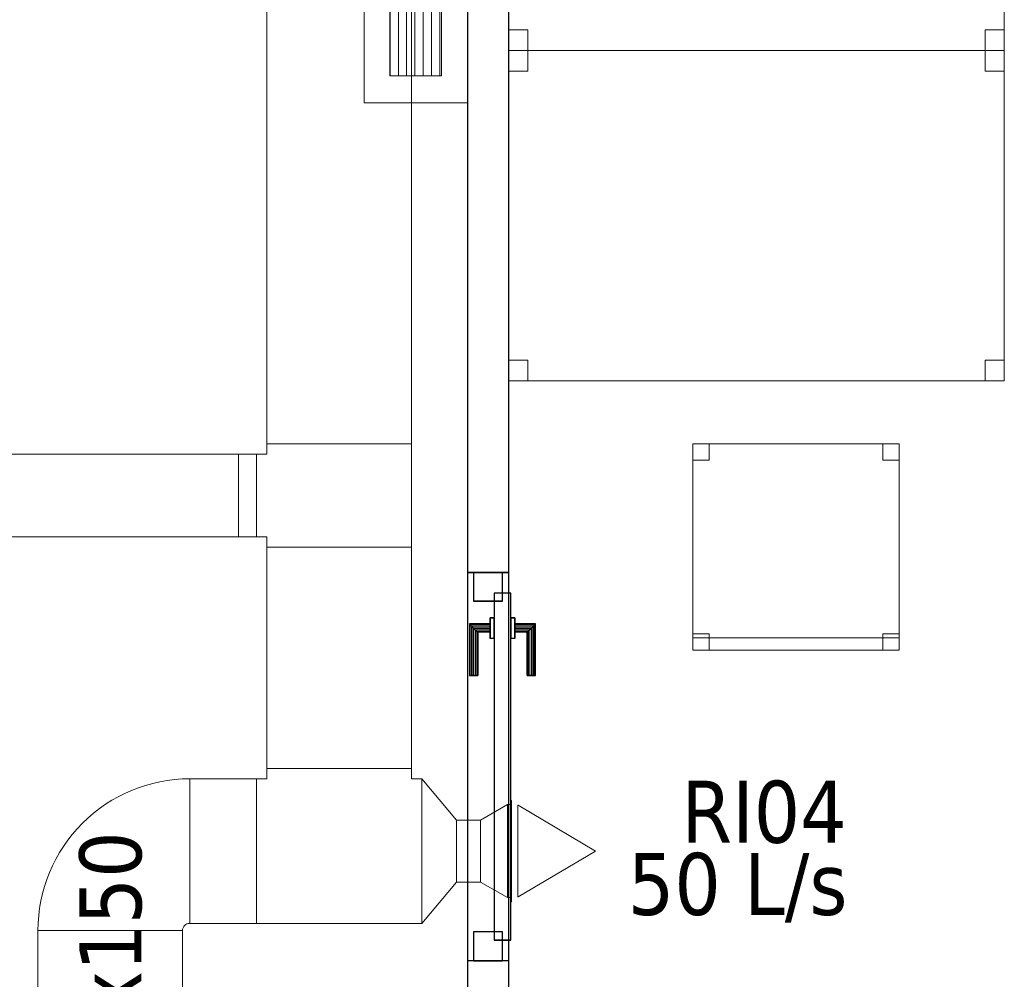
# Model space of a CAD drawing. Header units: metres. Extents: x 391.1 to 427.5, y 12.7 to 28.4.
# Tile 131 of 139: x 420.3 to 422.7, y 18.1 to 20.4. Entities that reach past the tile are written whole.
import ezdxf

# ---------------------------------------------------------------- set-up
doc = ezdxf.new("R2010")
doc.units = ezdxf.units.M
doc.layers.add('01_CARPINTERIA', color=5, linetype='Continuous', lineweight=25, true_color=0x0000ff)
for name, color, linetype, lineweight in [('02_MOBILIARIO', 7, 'Continuous', 18), ('A-DETL-____-MBND', 7, 'Continuous', 18), ('A-GENM-____-OTLN', 7, 'Continuous', 18), ('A-WALL-____-MCUT', 7, 'Continuous', 25), ('A-WALL-____-OTLN', 7, 'Continuous', 25), ('M-HVAC-CDFF-IDEN', 7, 'Continuous', 30), ('M-HVAC-CDFF-OTLN', 7, 'Continuous', 18), ('M-HVAC-DUCT-IDEN', 7, 'Continuous', 30), ('M-HVAC-DUCT-OTLN', 7, 'Continuous', 18)]:
    doc.layers.add(name, color=color, linetype=linetype, lineweight=lineweight)
doc.styles.add('Tahoma_2', font='tahoma.ttf', dxfattribs={"height": 0.15})

# ---------------------------------------------------------------- blocks, each defined once
blk = doc.blocks.new('Family - Taula 120X80_P1-154623-04_CLI_AIRE_P1')
at = {"layer": 'A-DETL-____-MBND', "color": 253, "true_color": 0xaaaaaa}
for p, q in [((0, 0), (0, 0.8001)), ((0, 0.8001), (1.2, 0.8001)), ((1.2, 0.8001), (0, 0.8001)), ((0, 0.8001), (0, 0)), ((0, 0.7501), (0, 0.8001)), ((0, 0.8001), (0.0464, 0.8001)), ((0.0464, 0.8001), (0, 0.8001)), ((0, 0.8001), (0, 0.7501)), ((0.0464, 0.8001), (0.0464, 0.7501)), ((0.0464, 0.7501), (0.0464, 0.8001)), ((1.1536, 0.7501), (1.1536, 0.8001)), ((1.1536, 0.8001), (1.2, 0.8001)), ((1.2, 0.8001), (1.1536, 0.8001)), ((1.1536, 0.8001), (1.1536, 0.7501)), ((1.2, 0.8001), (1.2, 0)), ((1.2, 0), (1.2, 0.8001)), ((1.2, 0.8001), (1.2, 0.7501)), ((1.2, 0.7501), (1.2, 0.8001)), ((0.0464, 0.7501), (0, 0.7501)), ((0, 0.7501), (0.0464, 0.7501)), ((1.2, 0.7501), (1.1536, 0.7501)), ((1.1536, 0.7501), (1.2, 0.7501)), ((0, 0), (0, 0.05)), ((0, 0.05), (0.0464, 0.05)), ((0.0464, 0.05), (0, 0.05)), ((0, 0.05), (0, 0)), ((0.0464, 0.05), (0.0464, 0)), ((0.0464, 0), (0.0464, 0.05)), ((1.1536, 0), (1.1536, 0.05)), ((1.1536, 0.05), (1.2, 0.05)), ((1.2, 0.05), (1.1536, 0.05)), ((1.1536, 0.05), (1.1536, 0)), ((1.2, 0.05), (1.2, 0)), ((1.2, 0), (1.2, 0.05)), ((0.0464, 0), (0, 0)), ((0, 0), (0.0464, 0)), ((1.2, 0), (0, 0)), ((0, 0), (1.2, 0)), ((1.2, 0), (1.1536, 0)), ((1.1536, 0), (1.2, 0))]:
    blk.add_line(p, q, dxfattribs=at)
blk = doc.blocks.new('Family - Mampara P1-154691-04_CLI_AIRE_P1')
at = {"layer": 'A-WALL-____-MCUT', "color": 253, "true_color": 0xaaaaaa}
for p, q in [((4.6613, 0.1), (2.03, 0.1)), ((4.6613, 0), (4.6613, 0.1)), ((5.6013, 0.1), (5.6013, 0)), ((6.2313, 0.1), (5.6013, 0.1)), ((2.03, 0), (4.6613, 0)), ((5.6013, 0), (6.2313, 0))]:
    blk.add_line(p, q, dxfattribs=at)
at = {"layer": 'A-WALL-____-OTLN', "color": 253, "true_color": 0xaaaaaa}
for p, q in [((7.8292, 0.1), (0, 0.1)), ((5.6013, 0.1), (4.6613, 0.1)), ((4.6613, 0.1), (4.6613, 0)), ((5.6013, 0.1), (5.6013, 0)), ((0, 0), (7.8292, 0)), ((4.6613, 0), (5.6013, 0))]:
    blk.add_line(p, q, dxfattribs=at)
at = {"layer": 'A-WALL-____-OTLN', "color": 253, "lineweight": 18, "true_color": 0xaaaaaa}
blk.add_line((0, 0), (7.8292, 0), dxfattribs=at)
blk = doc.blocks.new('Family - Vano de puerta P1-154695-04_CLI_AIRE_P1')
at = {"layer": 'A-GENM-____-OTLN', "color": 253, "true_color": 0xaaaaaa}
for p, q in [((421.507, 19.0795), (421.407, 19.0795)), ((421.407, 19.0795), (421.407, 18.1395)), ((421.407, 18.1395), (421.407, 19.0795)), ((421.407, 19.0795), (421.507, 19.0795)), ((421.507, 18.1395), (421.507, 19.0795)), ((421.507, 19.0795), (421.507, 18.1395)), ((421.407, 18.1395), (421.507, 18.1395)), ((421.407, 18.1395), (421.507, 18.1395))]:
    blk.add_line(p, q, dxfattribs=at)
blk = doc.blocks.new('Family - Cadira d_Oficina_P1-154869-04_CLI_AIRE_P1')
at = {"layer": 'A-DETL-____-MBND', "color": 253, "true_color": 0xaaaaaa}
for p, q in [((0, 0.5), (0.04, 0.5)), ((0, 0.46), (0, 0.5)), ((0.04, 0.5), (0, 0.5)), ((0, 0.5), (0, 0.46)), ((0, 0), (0, 0.5)), ((0, 0.5), (0.5, 0.5)), ((0, 0.5), (0, 0)), ((0.5, 0.5), (0, 0.5)), ((0.04, 0.5), (0.04, 0.46)), ((0.04, 0.46), (0.04, 0.5)), ((0.46, 0.5), (0.5, 0.5)), ((0.46, 0.46), (0.46, 0.5)), ((0.5, 0.5), (0.46, 0.5)), ((0.46, 0.5), (0.46, 0.46)), ((0.5, 0.5), (0.5, 0.46)), ((0.5, 0.46), (0.5, 0.5)), ((0.5, 0.5), (0.5, 0)), ((0.5, 0), (0.5, 0.5)), ((0.04, 0.46), (0, 0.46)), ((0, 0.46), (0.04, 0.46)), ((0.5, 0.46), (0.46, 0.46)), ((0.46, 0.46), (0.5, 0.46)), ((0, 0.04), (0.04, 0.04)), ((0, 0), (0, 0.04)), ((0.04, 0.04), (0, 0.04)), ((0, 0.04), (0, 0)), ((0, 0.03), (0.5, 0.03)), ((0, 0), (0, 0.03)), ((0.5, 0.03), (0, 0.03)), ((0, 0.03), (0, 0)), ((0.04, 0.04), (0.04, 0)), ((0.04, 0), (0.04, 0.04)), ((0.46, 0.04), (0.5, 0.04)), ((0.46, 0), (0.46, 0.04)), ((0.5, 0.04), (0.46, 0.04)), ((0.46, 0.04), (0.46, 0)), ((0.5, 0.04), (0.5, 0)), ((0.5, 0), (0.5, 0.04)), ((0.5, 0.03), (0.5, 0)), ((0.5, 0), (0.5, 0.03)), ((0.5, 0), (0, 0)), ((0, 0), (0.5, 0)), ((0.04, 0), (0, 0)), ((0, 0), (0.04, 0)), ((0.5, 0), (0, 0)), ((0, 0), (0.5, 0)), ((0.46, 0), (0.5, 0)), ((0.5, 0), (0.46, 0))]:
    blk.add_line(p, q, dxfattribs=at)
blk = doc.blocks.new('Family - LONDR55-XX_ZZ-ARQ-CAA-M3D-Londres55-154934-04_CLI_AIRE_P1')
at = {"layer": '01_CARPINTERIA', "color": 161, "true_color": 0xaaaaff}
for p, q in [((0.1263, 0.1487), (0.125, 0.15)), ((0.125, 0.15), (0.125, 0.1)), ((0.125, 0.15), (0.1263, 0.1487)), ((0.25, 0.15), (0.125, 0.15)), ((0.13, 0.145), (0.1263, 0.1487)), ((0.1263, 0.1487), (0.1263, 0.1)), ((0.1263, 0.1487), (0.1263, 0.1)), ((0.1263, 0.1487), (0.13, 0.145)), ((0.25, 0.1487), (0.1263, 0.1487)), ((0.25, 0.1487), (0.1263, 0.1487)), ((0.135, 0.14), (0.13, 0.145)), ((0.13, 0.145), (0.13, 0.1)), ((0.13, 0.145), (0.13, 0.1)), ((0.13, 0.145), (0.135, 0.14)), ((0.25, 0.145), (0.13, 0.145)), ((0.25, 0.145), (0.13, 0.145)), ((0.25, 0.1487), (0.25, 0.15)), ((0.25, 0.15), (0.25, 0.1487)), ((0.25, 0.145), (0.25, 0.1487)), ((0.25, 0.1487), (0.25, 0.145)), ((0.25, 0.145), (0.25, 0.14)), ((0.25, 0.14), (0.25, 0.145)), ((0.135, 0.1), (0.135, 0.14)), ((0.135, 0.14), (0.135, 0.1)), ((0.135, 0.14), (0.14, 0.135)), ((0.14, 0.135), (0.135, 0.14)), ((0.135, 0.14), (0.25, 0.14)), ((0.25, 0.14), (0.135, 0.14)), ((0.14, 0.135), (0.14, 0.1)), ((0.14, 0.135), (0.1437, 0.1313)), ((0.1437, 0.1313), (0.14, 0.135)), ((0.14, 0.135), (0.14, 0.1)), ((0.25, 0.135), (0.14, 0.135)), ((0.25, 0.135), (0.14, 0.135)), ((0.1437, 0.1313), (0.1437, 0.1)), ((0.1437, 0.1313), (0.145, 0.13)), ((0.145, 0.13), (0.1437, 0.1313)), ((0.1437, 0.1313), (0.1437, 0.1)), ((0.25, 0.1313), (0.1437, 0.1313)), ((0.25, 0.1313), (0.1437, 0.1313)), ((0.145, 0.13), (0.145, 0.1)), ((0.25, 0.13), (0.145, 0.13)), ((0.25, 0.14), (0.25, 0.135)), ((0.25, 0.135), (0.25, 0.14)), ((0.25, 0.135), (0.25, 0.1313)), ((0.25, 0.1313), (0.25, 0.135)), ((0.25, 0.1313), (0.25, 0.13)), ((0.25, 0.13), (0.25, 0.1313)), ((0.16, 0.1), (0.11, 0.1)), ((0.11, 0.1), (0.16, 0.1)), ((0.11, 0.1), (0.11, 0.09)), ((0.11, 0.09), (0.11, 0.1)), ((0.1263, 0.1), (0.125, 0.1)), ((0.125, 0.1), (0.1263, 0.1)), ((0.13, 0.1), (0.1263, 0.1)), ((0.1263, 0.1), (0.13, 0.1)), ((0.135, 0.1), (0.13, 0.1)), ((0.13, 0.1), (0.135, 0.1)), ((0.14, 0.1), (0.135, 0.1)), ((0.135, 0.1), (0.14, 0.1)), ((0.14, 0.1), (0.1437, 0.1)), ((0.1437, 0.1), (0.14, 0.1)), ((0.1437, 0.1), (0.145, 0.1)), ((0.145, 0.1), (0.1437, 0.1)), ((0.16, 0.1), (0.16, 0.09)), ((0.16, 0.1), (0.16, 0.09)), ((0.89, 0.09), (0.05, 0.09)), ((0.05, 0.09), (0.05, 0.05)), ((0.89, 0.09), (0.05, 0.09)), ((0.05, 0.09), (0.05, 0.05)), ((0.16, 0.09), (0.11, 0.09)), ((0.11, 0.09), (0.16, 0.09)), ((0.89, 0.05), (0.89, 0.09)), ((0.89, 0.09), (0.89, 0.05)), ((0.07, 0.07), (0, 0.07)), ((0, 0.07), (0, 0)), ((0.07, 0.07), (0, 0.07)), ((0, 0.07), (0, 0)), ((0.05, 0.05), (0.89, 0.05)), ((0.05, 0.05), (0.89, 0.05)), ((0.07, 0), (0.07, 0.07)), ((0.07, 0.07), (0.07, 0)), ((0.11, 0.05), (0.16, 0.05)), ((0.16, 0.05), (0.11, 0.05)), ((0.11, 0.05), (0.11, 0.04)), ((0.11, 0.04), (0.11, 0.05)), ((0.16, 0.05), (0.16, 0.04)), ((0.16, 0.05), (0.16, 0.04)), ((0.94, 0.07), (0.87, 0.07)), ((0.87, 0.07), (0.87, 0)), ((0.94, 0.07), (0.87, 0.07)), ((0.87, 0.07), (0.87, 0)), ((0.94, 0), (0.94, 0.07)), ((0.94, 0.07), (0.94, 0)), ((0.11, 0.04), (0.16, 0.04)), ((0.16, 0.04), (0.11, 0.04)), ((0.1263, 0.04), (0.125, 0.04)), ((0.125, 0.04), (0.1263, 0.04)), ((0.125, 0.04), (0.125, -0.01)), ((0.13, 0.04), (0.1263, 0.04)), ((0.1263, 0.04), (0.13, 0.04)), ((0.1263, 0.04), (0.1263, -0.0087)), ((0.1263, 0.04), (0.1263, -0.0087)), ((0.13, 0.04), (0.135, 0.04)), ((0.135, 0.04), (0.13, 0.04)), ((0.13, 0.04), (0.13, -0.005)), ((0.13, 0.04), (0.13, -0.005)), ((0.135, 0.04), (0.14, 0.04)), ((0.14, 0.04), (0.135, 0.04)), ((0.135, 0), (0.135, 0.04)), ((0.135, 0.04), (0.135, 0)), ((0.14, 0.04), (0.1437, 0.04)), ((0.1437, 0.04), (0.14, 0.04)), ((0.14, 0.04), (0.14, 0.005)), ((0.14, 0.04), (0.14, 0.005)), ((0.1437, 0.04), (0.145, 0.04)), ((0.145, 0.04), (0.1437, 0.04)), ((0.1437, 0.04), (0.1437, 0.0087)), ((0.1437, 0.04), (0.1437, 0.0087)), ((0.145, 0.04), (0.145, 0.01)), ((0, 0), (0.07, 0)), ((0, 0), (0.07, 0)), ((0.135, 0), (0.13, -0.005)), ((0.14, 0.005), (0.135, 0)), ((0.135, 0), (0.14, 0.005)), ((0.25, 0), (0.135, 0)), ((0.135, 0), (0.25, 0)), ((0.1437, 0.0087), (0.14, 0.005)), ((0.14, 0.005), (0.1437, 0.0087)), ((0.14, 0.005), (0.25, 0.005)), ((0.14, 0.005), (0.25, 0.005)), ((0.145, 0.01), (0.1437, 0.0087)), ((0.1437, 0.0087), (0.145, 0.01)), ((0.1437, 0.0087), (0.25, 0.0087)), ((0.1437, 0.0087), (0.25, 0.0087)), ((0.145, 0.01), (0.25, 0.01)), ((0.25, 0.0087), (0.25, 0.01)), ((0.25, 0.01), (0.25, 0.0087)), ((0.25, 0.005), (0.25, 0.0087)), ((0.25, 0.0087), (0.25, 0.005)), ((0.25, 0.005), (0.25, 0)), ((0.25, 0), (0.25, 0.005)), ((0.25, 0), (0.25, -0.005)), ((0.25, -0.005), (0.25, 0)), ((0.87, 0), (0.94, 0)), ((0.87, 0), (0.94, 0)), ((0.125, -0.01), (0.1263, -0.0087)), ((0.1263, -0.0087), (0.125, -0.01)), ((0.125, -0.01), (0.25, -0.01)), ((0.1263, -0.0087), (0.13, -0.005)), ((0.13, -0.005), (0.1263, -0.0087)), ((0.1263, -0.0087), (0.25, -0.0087)), ((0.1263, -0.0087), (0.25, -0.0087)), ((0.13, -0.005), (0.135, 0)), ((0.13, -0.005), (0.25, -0.005)), ((0.13, -0.005), (0.25, -0.005)), ((0.25, -0.005), (0.25, -0.0087)), ((0.25, -0.0087), (0.25, -0.005)), ((0.25, -0.0087), (0.25, -0.01)), ((0.25, -0.01), (0.25, -0.0087))]:
    blk.add_line(p, q, dxfattribs=at)
blk = doc.blocks.new('Family - Porta P1-154935-04_CLI_AIRE_P1')
blk.add_blockref('Family - LONDR55-XX_ZZ-ARQ-CAA-M3D-Londres55-154934-04_CLI_AIRE_P1', (0, 0))
blk = doc.blocks.new('Family - Taula 120X80_P1-155053-04_CLI_AIRE_P1')
at = {"layer": 'A-DETL-____-MBND', "color": 253, "true_color": 0xaaaaaa}
for p, q in [((0, 0.8001), (1.2, 0.8001)), ((0, 0), (0, 0.8001)), ((1.2, 0.8001), (0, 0.8001)), ((0, 0.8001), (0, 0)), ((0, 0.8001), (0.0464, 0.8001)), ((0, 0.7501), (0, 0.8001)), ((0.0464, 0.8001), (0, 0.8001)), ((0, 0.8001), (0, 0.7501)), ((0.0464, 0.8001), (0.0464, 0.7501)), ((0.0464, 0.7501), (0.0464, 0.8001)), ((1.1536, 0.8001), (1.2, 0.8001)), ((1.1536, 0.7501), (1.1536, 0.8001)), ((1.2, 0.8001), (1.1536, 0.8001)), ((1.1536, 0.8001), (1.1536, 0.7501)), ((1.2, 0.8001), (1.2, 0.7501)), ((1.2, 0.7501), (1.2, 0.8001)), ((1.2, 0.8001), (1.2, 0)), ((1.2, 0), (1.2, 0.8001)), ((0.0464, 0.7501), (0, 0.7501)), ((0, 0.7501), (0.0464, 0.7501)), ((1.2, 0.7501), (1.1536, 0.7501)), ((1.1536, 0.7501), (1.2, 0.7501)), ((0, 0.05), (0.0464, 0.05)), ((0, 0), (0, 0.05)), ((0.0464, 0.05), (0, 0.05)), ((0, 0.05), (0, 0)), ((0.0464, 0.05), (0.0464, 0)), ((0.0464, 0), (0.0464, 0.05)), ((1.1536, 0.05), (1.2, 0.05)), ((1.1536, 0), (1.1536, 0.05)), ((1.2, 0.05), (1.1536, 0.05)), ((1.1536, 0.05), (1.1536, 0)), ((1.2, 0.05), (1.2, 0)), ((1.2, 0), (1.2, 0.05)), ((0.0464, 0), (0, 0)), ((1.2, 0), (0, 0)), ((0, 0), (1.2, 0)), ((1.1536, 0), (1.2, 0)), ((0, 0), (0.0464, 0)), ((1.2, 0), (1.1536, 0))]:
    blk.add_line(p, q, dxfattribs=at)
blk = doc.blocks.new('LONDR55-XX_ZZ-ARQ-CAA-M3D-Londres55_ifc-1-04_CLI_AIRE_P1')
at = {"layer": '01_CARPINTERIA', "color": 253, "lineweight": 18, "true_color": 0xaaaaaa, "rotation": 270}
blk.add_blockref('Family - Porta P1-154935-04_CLI_AIRE_P1', (421.422, 19.0795), dxfattribs=at)
at = {"layer": '02_MOBILIARIO', "color": 253, "lineweight": 18, "true_color": 0xaaaaaa}
for name, p in [('Family - Taula 120X80_P1-155053-04_CLI_AIRE_P1', (421.507, 20.3428)), ('Family - Taula 120X80_P1-154623-04_CLI_AIRE_P1', (421.507, 19.5428)), ('Family - Cadira d_Oficina_P1-154869-04_CLI_AIRE_P1', (421.9527, 18.8908))]:
    blk.add_blockref(name, p, dxfattribs=at)
at = {"layer": 'A-GENM-____-OTLN', "color": 253, "lineweight": 18, "true_color": 0xaaaaaa}
blk.add_blockref('Family - Vano de puerta P1-154695-04_CLI_AIRE_P1', (0, 0), dxfattribs=at)
at = {"layer": 'A-WALL-____-OTLN', "color": 253, "lineweight": 18, "true_color": 0xaaaaaa, "rotation": 269.9999999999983}
blk.add_blockref('Family - Mampara P1-154691-04_CLI_AIRE_P1', (421.407, 23.7407), dxfattribs=at)
blk = doc.blocks.new('M_Codo rectangular - Radio - _55 W-457802-04_CLI_AIRE_P1')
at = {"layer": 'M-HVAC-DUCT-OTLN', "color": 143, "true_color": 0x32aad1}
for p, q in [((-0.175, 0.1925), (0.175, 0.1925)), ((0.175, 0.1925), (-0.175, 0.1925)), ((-0.1925, 0.175), (-0.1925, -0.175)), ((-0.1925, -0.175), (-0.1925, 0.175))]:
    blk.add_line(p, q, dxfattribs=at)
for radius in [0.0175, 0.0175, 0.3675, 0.3675]:
    blk.add_arc((-0.1925, 0.1925), radius, 270, 0, dxfattribs=at)
blk = doc.blocks.new('M_Te rectangular - Estándar-498732-04_CLI_AIRE_P1')
at = {"layer": 'M-HVAC-DUCT-OTLN', "color": 143, "true_color": 0x32aad1}
for p, q in [((-0.2, 0.175), (-0.2, -0.175)), ((-0.2, -0.175), (-0.2, 0.175)), ((-0.2, 0.175), (0.2, 0.175)), ((0.2, 0.175), (-0.2, 0.175)), ((0.2, -0.175), (0.2, 0.175)), ((0.2, 0.175), (0.2, -0.175)), ((-0.175, -0.175), (-0.2, -0.175)), ((-0.175, -0.175), (-0.2, -0.175)), ((-0.175, -0.175), (-0.175, -0.2)), ((-0.175, -0.2), (-0.175, -0.175)), ((0.175, -0.175), (0.175, -0.2)), ((0.2, -0.175), (0.175, -0.175)), ((0.2, -0.175), (0.175, -0.175)), ((0.175, -0.2), (0.175, -0.175)), ((-0.175, -0.2), (0.175, -0.2)), ((0.175, -0.2), (-0.175, -0.2))]:
    blk.add_line(p, q, dxfattribs=at)
blk = doc.blocks.new('ZYR_03_06_04_01 Reixa Paret Impulsió - RI04-482248-04_CLI_AIRE_P1')
at = {"layer": 'M-HVAC-CDFF-OTLN', "color": 143, "true_color": 0x32aad1}
for p, q in [((0.1225, 0.002), (-0.1225, 0.002)), ((-0.1225, 0.002), (0.1225, 0.002)), ((-0.1225, 0.002), (-0.1225, 0)), ((-0.1225, 0.002), (-0.1225, 0)), ((0.1225, 0), (-0.1225, 0)), ((-0.1225, 0), (0.1225, 0)), ((0.1125, 0.01), (-0.1125, 0.01)), ((-0.1125, 0.01), (0.1125, 0.01)), ((-0.1125, 0.01), (-0.1125, 0)), ((-0.1125, 0.01), (-0.1125, 0)), ((0.1125, 0.002), (-0.1125, 0.002)), ((-0.1125, 0.002), (0.1125, 0.002)), ((-0.1125, 0.002), (-0.1125, 0)), ((-0.1125, 0.002), (-0.1125, 0)), ((0.1125, 0), (-0.1125, 0)), ((-0.1125, 0), (0.1125, 0)), ((0.1125, 0), (-0.1125, 0)), ((-0.1125, 0), (0.1125, 0)), ((0.1125, 0), (0.1125, 0.01)), ((0.1125, 0.01), (0.1125, 0)), ((0.1125, 0), (0.1125, 0.002)), ((0.1125, 0.002), (0.1125, 0)), ((0.1225, 0), (0.1225, 0.002)), ((0.1225, 0.002), (0.1225, 0)), ((0.1111, -0.015), (-0.1111, -0.015)), ((-0.1111, -0.015), (-0.1111, -0.016)), ((-0.1111, -0.016), (0, -0.2033)), ((0.1111, -0.016), (0, -0.2033)), ((0.1111, -0.015), (0.1111, -0.016))]:
    blk.add_line(p, q, dxfattribs=at)
blk = doc.blocks.new('M_Transición rectangular - Ángulo - 100 grados-498804-04_CLI_AIRE_P1')
at = {"layer": 'M-HVAC-DUCT-OTLN', "color": 143, "true_color": 0x32aad1}
for p, q in [((0, 0.175), (0, -0.175)), ((0, 0.175), (0.0839, 0.075)), ((0, 0.175), (0.0839, 0.075)), ((0, -0.175), (0, 0.175)), ((0.0839, -0.075), (0.0839, 0.075)), ((0.0839, 0.075), (0.0839, -0.075)), ((0, -0.175), (0.0839, -0.075)), ((0.0839, -0.075), (0, -0.175))]:
    blk.add_line(p, q, dxfattribs=at)
blk = doc.blocks.new('M_Transición rectangular - Ángulo - 60 grados-498635-04_CLI_AIRE_P1')
at = {"layer": 'M-HVAC-DUCT-OTLN', "color": 143, "true_color": 0x32aad1}
for p, q in [((0, 0.075), (0.065, 0.1125)), ((0, 0.075), (0.065, 0.1125)), ((0.065, -0.1125), (0.065, 0.1125)), ((0.065, 0.1125), (0.065, -0.1125)), ((0, 0.075), (0, -0.075)), ((0, -0.075), (0, 0.075)), ((0, -0.075), (0.065, -0.1125)), ((0.065, -0.1125), (0, -0.075))]:
    blk.add_line(p, q, dxfattribs=at)
blk = doc.blocks.new('M_Te rectangular - Estándar-497567-04_CLI_AIRE_P1')
at = {"layer": 'M-HVAC-DUCT-OTLN', "color": 143, "true_color": 0x32aad1}
for p, q in [((-0.125, 0.175), (-0.125, -0.175)), ((-0.125, -0.175), (-0.125, 0.175)), ((-0.125, 0.175), (0.125, 0.175)), ((0.125, 0.175), (-0.125, 0.175)), ((0.125, -0.175), (0.125, 0.175)), ((0.125, 0.175), (0.125, -0.175)), ((-0.1, -0.175), (-0.125, -0.175)), ((-0.1, -0.175), (-0.125, -0.175)), ((-0.1, -0.175), (-0.1, -0.2)), ((-0.1, -0.2), (-0.1, -0.175)), ((0.1, -0.175), (0.1, -0.2)), ((0.125, -0.175), (0.1, -0.175)), ((0.125, -0.175), (0.1, -0.175)), ((0.1, -0.2), (0.1, -0.175)), ((-0.1, -0.2), (0.1, -0.2)), ((0.1, -0.2), (-0.1, -0.2))]:
    blk.add_line(p, q, dxfattribs=at)
blk = doc.blocks.new('M_Transición rectangular - Ángulo - 60 grados-474649-04_CLI_AIRE_P1')
at = {"layer": 'M-HVAC-DUCT-OTLN', "color": 143, "true_color": 0x32aad1}
for p, q in [((0, 0.1), (0, -0.1)), ((0, 0.1), (0.0433, 0.1)), ((0, 0.1), (0.0433, 0.1)), ((0, -0.1), (0, 0.1)), ((0.0433, -0.1), (0.0433, 0.1)), ((0.0433, 0.1), (0.0433, -0.1)), ((0, -0.1), (0.0433, -0.1)), ((0.0433, -0.1), (0, -0.1))]:
    blk.add_line(p, q, dxfattribs=at)
blk = doc.blocks.new('ZYR_03_04_03 Fancoil terra - FC01_630_-V4-04_CLI_AIRE_P1')
at = {"layer": 'A-DETL-____-MBND', "true_color": 0xff00ff}
h = blk.add_hatch(dxfattribs=at)
h.set_pattern_fill('FP_1', color=6, style=0, pattern_type=2)
h.set_pattern_definition([(0, (0, 0), (0, 0.02), [])])
h.paths.add_polyline_path([(0.535, 0.0625), (-0.535, 0.0625), (-0.535, -0.0625), (0.535, -0.0625)])
at = {"layer": 'A-DETL-____-MBND', "color": 6, "true_color": 0xff00ff}
for p, q in [((0.6, 0.125), (-0.6, 0.125)), ((-0.6, 0.125), (-0.6, -0.125)), ((-0.6, -0.125), (-0.6, 0.125)), ((-0.6, 0.125), (0.6, 0.125)), ((0.6, 0.125), (-0.6, 0.125)), ((-0.6, 0.125), (-0.6, -0.125)), ((-0.6, -0.125), (-0.6, 0.125)), ((-0.6, 0.125), (0.6, 0.125)), ((0.6, -0.125), (0.6, 0.125)), ((0.6, 0.125), (0.6, -0.125)), ((0.6, -0.125), (0.6, 0.125)), ((0.6, 0.125), (0.6, -0.125)), ((-0.535, -0.0625), (-0.535, 0.0625)), ((-0.535, 0.0625), (0.535, 0.0625)), ((0.535, 0.0625), (0.535, -0.0625)), ((0.535, -0.0625), (-0.535, -0.0625)), ((-0.6, -0.125), (0.6, -0.125)), ((0.6, -0.125), (-0.6, -0.125)), ((-0.6, -0.125), (0.6, -0.125)), ((0.6, -0.125), (-0.6, -0.125)), ((0.535, -0.125), (-0.535, -0.125)), ((-0.535, -0.125), (0.535, -0.125))]:
    blk.add_line(p, q, dxfattribs=at)

msp = doc.modelspace()

# ---------------------------------------------------------------- linework, layer by layer
at = {"layer": 'M-HVAC-DUCT-OTLN', "color": 143, "true_color": 0x32aad1}
for p, q in [((420.9214, 19.3902), (420.9214, 22.3998)), ((421.2714, 22.3998), (421.2714, 19.3902)), ((421.2714, 19.3902), (420.9214, 19.3902)), ((418.5281, 19.3652), (420.8531, 19.3652)), ((420.8531, 19.1652), (420.8531, 19.3652)), ((420.8531, 19.1652), (418.5281, 19.1652)), ((421.2714, 19.1402), (420.9214, 19.1402)), ((420.9214, 18.6048), (420.9214, 19.1402)), ((421.2714, 19.1402), (421.2714, 18.6048)), ((421.2714, 18.6048), (420.9214, 18.6048)), ((420.7348, 18.5798), (420.7348, 18.2298)), ((420.7348, 18.5798), (420.8964, 18.5798)), ((420.8964, 18.5798), (420.8964, 18.2298)), ((421.3803, 18.4798), (421.3803, 18.3298)), ((421.3803, 18.4798), (421.439, 18.4798)), ((421.439, 18.4798), (421.439, 18.3298)), ((421.439, 18.3298), (421.3803, 18.3298)), ((420.8964, 18.2298), (420.7348, 18.2298)), ((420.3673, 18.2123), (420.7173, 18.2123)), ((420.3673, 17.8355), (420.3673, 18.2123)), ((420.7173, 18.2123), (420.7173, 17.8355))]:
    msp.add_line(p, q, dxfattribs=at)

# ---------------------------------------------------------------- block references
at = {"lineweight": 5}
msp.add_blockref('LONDR55-XX_ZZ-ARQ-CAA-M3D-Londres55_ifc-1-04_CLI_AIRE_P1', (0, 0), dxfattribs=at)
at = {"layer": 'A-DETL-____-MBND', "color": 6, "true_color": 0xff00ff, "rotation": 270.0000000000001}
msp.add_blockref('ZYR_03_04_03 Fancoil terra - FC01_630_-V4-04_CLI_AIRE_P1', (421.282, 20.8161), dxfattribs=at)
at = {"layer": 'M-HVAC-CDFF-OTLN', "color": 143, "true_color": 0x32aad1, "rotation": 89.9999999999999}
msp.add_blockref('ZYR_03_06_04_01 Reixa Paret Impulsió - RI04-482248-04_CLI_AIRE_P1', (421.514, 18.4048), dxfattribs=at)
at = {"layer": 'M-HVAC-DUCT-OTLN', "color": 143, "true_color": 0x32aad1}
for name, p, rotation in [('M_Te rectangular - Estándar-497567-04_CLI_AIRE_P1', (421.0964, 19.2652), 270), ('M_Transición rectangular - Ángulo - 60 grados-474649-04_CLI_AIRE_P1', (420.8964, 19.2652), 180), ('M_Te rectangular - Estándar-498732-04_CLI_AIRE_P1', (421.0964, 18.4048), 180), ('M_Codo rectangular - Radio - _55 W-457802-04_CLI_AIRE_P1', (420.5423, 18.4048), 180)]:
    msp.add_blockref(name, p, dxfattribs=dict(at, rotation=rotation))
for name, p in [('M_Transición rectangular - Ángulo - 100 grados-498804-04_CLI_AIRE_P1', (421.2964, 18.4048)), ('M_Transición rectangular - Ángulo - 60 grados-498635-04_CLI_AIRE_P1', (421.439, 18.4048))]:
    msp.add_blockref(name, p, dxfattribs=at)

# ---------------------------------------------------------------- texts
at = {"layer": 'M-HVAC-CDFF-IDEN', "char_height": 0.15, "attachment_point": 1, "style": 'Tahoma_2'}
for s, insert, width in [('RI04', (421.9251, 18.5751), 0.509072), ('50 L/s', (421.7955, 18.4004), 0.661392)]:
    msp.add_mtext(s, dxfattribs=dict(at, insert=insert, width=width))
at = {"layer": 'M-HVAC-DUCT-IDEN', "insert": (420.4675, 17.6723), "char_height": 0.15, "width": 0.913924, "attachment_point": 1, "rotation": 90, "style": 'Tahoma_2'}
msp.add_mtext('350x150', dxfattribs=at)

doc.saveas('drawing.dxf')
